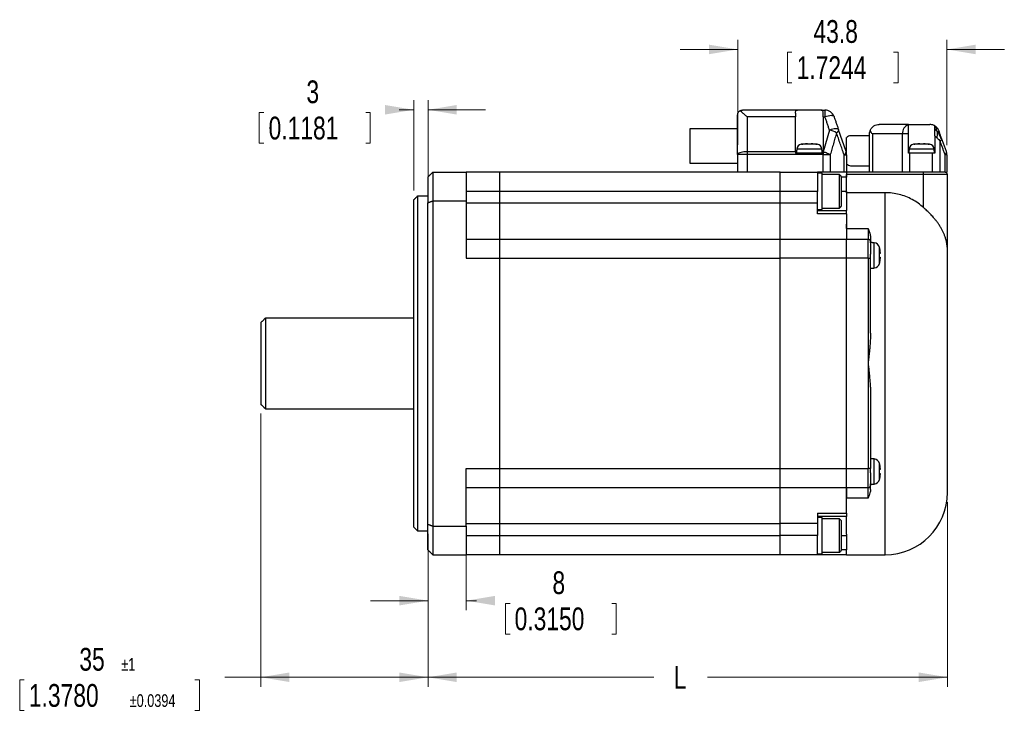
# Model space of a CAD drawing. Header units: millimetres. Extents: x 11 to 421, y 5 to 275.
# Tile 12 of 17: x 151 to 254, y 108 to 181. Entities that reach past the tile are written whole.
import ezdxf

# ---------------------------------------------------------------- set-up
doc = ezdxf.new("R2010")
doc.units = ezdxf.units.MM
doc.styles.add('SLDTEXTSTYLE0', font='TXT', dxfattribs={"width": 0.75})
doc.dimstyles.new('SLDDIMSTYLE0', dxfattribs={"dimtxt": 2.38125, "dimasz": 3, "dimexe": 0, "dimexo": 0.0625, "dimgap": 0.595313, "dimtad": 0, "dimlfac": 2, "dimrnd": 1e-09, "dimzin": 12, "dimdsep": 46, "dimtxsty": 'SLDTEXTSTYLE0', "dimsah": 1, "dimcen": 0.09, "dimadec": 0, "dimazin": 0, "dimtol": 1, "dimtp": 1, "dimtm": 1, "dimtfac": 1, "dimtofl": 0, "dimtmove": 0, "dimatfit": 3, "dimfxl": 1, "dimtolj": 1, "dimarcsym": 0})
doc.dimstyles.new('SLDDIMSTYLE1', dxfattribs={"dimtxt": 2.38125, "dimasz": 3, "dimexe": 0, "dimexo": 0.0625, "dimgap": 0.595313, "dimtad": 0, "dimlfac": 2, "dimrnd": 1e-09, "dimzin": 12, "dimdsep": 46, "dimtxsty": 'SLDTEXTSTYLE0', "dimsah": 1, "dimcen": 0.09, "dimadec": 0, "dimazin": 0, "dimtol": 1, "dimtp": 1, "dimtm": 1, "dimtfac": 1, "dimtofl": 0, "dimtmove": 0, "dimatfit": 3, "dimfxl": 1, "dimtolj": 1, "dimtzin": 12, "dimarcsym": 0})
doc.dimstyles.new('SLDDIMSTYLE2', dxfattribs={"dimtxt": 2.38125, "dimasz": 3, "dimexe": 0, "dimexo": 0.0625, "dimgap": 0.595313, "dimtad": 0, "dimlfac": 2, "dimrnd": 1e-09, "dimzin": 12, "dimdsep": 46, "dimtxsty": 'SLDTEXTSTYLE0', "dimsah": 1, "dimcen": 0.09, "dimadec": 0, "dimazin": 0, "dimtfac": 1, "dimtofl": 0, "dimtmove": 0, "dimatfit": 3, "dimfxl": 1, "dimtolj": 1, "dimtzin": 12, "dimarcsym": 0})
doc.dimstyles.new('SLDDIMSTYLE3', dxfattribs={"dimtxt": 2.38125, "dimasz": 3, "dimexe": 0, "dimexo": 0.0625, "dimgap": 0.595313, "dimtad": 0, "dimdec": 1, "dimlfac": 2, "dimrnd": 1e-09, "dimzin": 12, "dimdsep": 46, "dimtxsty": 'SLDTEXTSTYLE0', "dimsah": 1, "dimcen": 0.09, "dimadec": 0, "dimazin": 0, "dimtfac": 1, "dimtdec": 1, "dimtofl": 0, "dimtmove": 0, "dimatfit": 3, "dimfxl": 1, "dimtolj": 1, "dimtzin": 12, "dimarcsym": 0})

# ---------------------------------------------------------------- blocks, each defined once
blk = doc.blocks.new('*D5')
at = {"color": 7, "linetype": 'Continuous', "lineweight": 0}
for p, q in [((176.24, 139.61), (176.24, 111.04)), ((193.74, 127.04), (193.74, 111.04)), ((151.02, 111.76), (151.02, 108.55)), ((151.02, 111.76), (151.5, 111.76)), ((169.84, 111.76), (169.36, 111.76)), ((169.84, 111.76), (169.84, 108.55)), ((176.24, 112.04), (172.48, 112.04)), ((193.74, 112.04), (176.24, 112.04)), ((151.02, 108.55), (151.5, 108.55)), ((169.84, 108.55), (169.36, 108.55))]:
    blk.add_line(p, q, dxfattribs=at)
for points in [[(176.24, 112.04), (179.24, 111.54), (179.24, 112.54)], [(193.74, 112.04), (190.74, 112.54), (190.74, 111.54)]]:
    blk.add_solid(points, dxfattribs=at)
at = {"color": 7, "linetype": 'Continuous', "lineweight": 0, "attachment_point": 1, "style": 'SLDTEXTSTYLE0'}
for s, insert, char_height in [('35', (157.26, 115.11), 2.381), ('±1', (161.65, 114.05), 1.323), ('1.3780', (151.98, 111.33), 2.381), ('±0.0394', (162.53, 110.26), 1.323)]:
    blk.add_mtext(s, dxfattribs=dict(at, insert=insert, char_height=char_height))
blk = doc.blocks.new('*D6')
at = {"color": 7, "linetype": 'Continuous', "lineweight": 0}
for p, q in [((248.09, 130.36), (248.09, 111.04)), ((193.74, 127.04), (193.74, 111.04)), ((193.74, 112.04), (217.38, 112.04)), ((248.09, 112.04), (222.98, 112.04))]:
    blk.add_line(p, q, dxfattribs=at)
for points in [[(193.74, 112.04), (196.74, 111.54), (196.74, 112.54)], [(248.09, 112.04), (245.09, 112.54), (245.09, 111.54)]]:
    blk.add_solid(points, dxfattribs=at)
at = {"color": 7, "linetype": 'Continuous', "lineweight": 0, "insert": (219.45, 113.22), "char_height": 2.38, "attachment_point": 1, "style": 'SLDTEXTSTYLE0'}
blk.add_mtext('L', dxfattribs=at)
blk = doc.blocks.new('*D7')
at = {"color": 7, "linetype": 'Continuous', "lineweight": 0}
for p, q in [((193.74, 127.04), (193.74, 119.05)), ((197.74, 125.86), (197.74, 119.05)), ((193.74, 120.05), (187.74, 120.05)), ((197.74, 120.05), (198.8, 120.05)), ((201.84, 119.77), (201.84, 116.55)), ((201.84, 119.77), (202.32, 119.77)), ((213.44, 119.77), (212.96, 119.77)), ((213.44, 119.77), (213.44, 116.55)), ((201.84, 116.55), (202.32, 116.55)), ((213.44, 116.55), (212.96, 116.55))]:
    blk.add_line(p, q, dxfattribs=at)
for points in [[(193.74, 120.05), (190.74, 120.55), (190.74, 119.55)], [(197.74, 120.05), (200.74, 119.55), (200.74, 120.55)]]:
    blk.add_solid(points, dxfattribs=at)
at = {"color": 7, "linetype": 'Continuous', "lineweight": 0, "attachment_point": 1, "style": 'SLDTEXTSTYLE0'}
for s, insert, char_height in [('8', (206.76, 123.12), 2.38), ('0.3150', (202.8, 119.34), 2.381)]:
    blk.add_mtext(s, dxfattribs=dict(at, insert=insert, char_height=char_height))
blk = doc.blocks.new('*D8')
at = {"color": 7, "linetype": 'Continuous', "lineweight": 0}
for p, q in [((192.24, 162.96), (192.24, 172.39)), ((193.74, 162.68), (193.74, 172.39)), ((176.09, 171.1), (176.09, 167.89)), ((176.09, 171.1), (176.58, 171.1)), ((187.7, 171.1), (187.22, 171.1)), ((187.7, 171.1), (187.7, 167.89)), ((192.24, 171.39), (190.73, 171.39)), ((193.74, 171.39), (199.74, 171.39)), ((176.09, 167.89), (176.58, 167.89)), ((187.7, 167.89), (187.22, 167.89))]:
    blk.add_line(p, q, dxfattribs=at)
for points in [[(192.24, 171.39), (189.24, 171.89), (189.24, 170.89)], [(193.74, 171.39), (196.74, 170.89), (196.74, 171.89)]]:
    blk.add_solid(points, dxfattribs=at)
at = {"color": 7, "linetype": 'Continuous', "lineweight": 0, "attachment_point": 1, "style": 'SLDTEXTSTYLE0'}
for s, insert, char_height in [('3', (181.02, 174.46), 2.38), ('0.1181', (177.06, 170.67), 2.381)]:
    blk.add_mtext(s, dxfattribs=dict(at, insert=insert, char_height=char_height))
blk = doc.blocks.new('*D9')
at = {"color": 7, "linetype": 'Continuous', "lineweight": 0}
for p, q in [((226.14, 167.71), (226.14, 178.7)), ((248.04, 167.68), (248.04, 178.7)), ((226.14, 177.7), (220.14, 177.7)), ((231.34, 177.42), (231.34, 174.2)), ((231.34, 177.42), (231.82, 177.42)), ((242.94, 177.42), (242.46, 177.42)), ((242.94, 177.42), (242.94, 174.2)), ((248.04, 177.7), (254.04, 177.7)), ((231.34, 174.2), (231.82, 174.2)), ((242.94, 174.2), (242.46, 174.2))]:
    blk.add_line(p, q, dxfattribs=at)
for points in [[(226.14, 177.7), (223.14, 178.2), (223.14, 177.2)], [(248.04, 177.7), (251.04, 177.2), (251.04, 178.2)]]:
    blk.add_solid(points, dxfattribs=at)
at = {"color": 7, "linetype": 'Continuous', "lineweight": 0, "char_height": 2.381, "attachment_point": 1, "style": 'SLDTEXTSTYLE0'}
for s, insert in [('43.8', (234.07, 180.77)), ('1.7244', (232.31, 176.99))]:
    blk.add_mtext(s, dxfattribs=dict(at, insert=insert))

msp = doc.modelspace()

# ---------------------------------------------------------------- linework, layer by layer
at = {"color": 7, "linetype": 'Continuous', "lineweight": 30}
for p, q in [((232.38928, 171.35881), (226.63619, 171.35881)), ((234.88309, 171.35881), (235.27297, 171.35881)), ((227.13619, 170.65103), (227.13619, 167.00166)), ((232.18619, 170.65103), (227.13619, 170.65103)), ((232.18619, 167.00166), (232.18619, 170.65103)), ((235.08619, 170.65103), (235.27297, 170.65103)), ((235.08619, 170.65103), (235.08619, 167.00166)), ((235.74687, 169.27519), (235.10065, 167.00166)), ((237.48167, 167.01708), (236.69236, 169.30864)), ((244.01119, 169.85881), (240.93619, 169.85881)), ((237.53619, 166.69141), (237.53619, 168.49949)), ((239.93619, 164.85881), (239.93619, 168.85881)), ((243.39329, 168.85881), (240.22908, 168.85881)), ((240.22908, 168.85881), (240.22908, 164.85881)), ((244.01119, 168.85881), (243.39329, 168.85881)), ((243.39329, 164.85881), (243.39329, 168.85881)), ((244.01119, 166.85881), (244.01119, 168.85881)), ((246.76119, 168.66085), (246.76119, 166.85881)), ((247.3357, 164.85881), (247.3357, 168.07005)), ((247.97506, 167.02551), (247.46584, 168.4143)), ((227.13619, 167.00166), (227.13619, 166.70944)), ((232.18619, 167.00166), (227.13619, 167.00166)), ((234.95118, 167.25892), (232.32119, 167.25892)), ((234.47301, 167.7946), (232.79936, 167.7946)), ((235.08619, 167.00166), (235.10065, 167.00166)), ((235.10065, 167.00166), (235.10065, 166.70944)), ((246.70118, 167.25892), (244.07119, 167.25892)), ((246.22301, 167.7946), (244.54936, 167.7946)), ((226.13619, 166.70944), (226.13619, 164.85881)), ((227.13619, 166.70944), (226.13619, 166.70944)), ((235.10065, 166.70944), (227.13619, 166.70944)), ((227.13619, 166.70944), (227.13619, 164.85881)), ((235.08619, 166.85881), (232.18619, 166.85881)), ((235.10065, 166.70944), (235.83283, 166.70944)), ((235.10065, 164.85881), (235.10065, 166.70944)), ((235.83283, 166.70944), (235.83283, 164.85881)), ((237.26837, 164.85881), (237.26837, 166.69141)), ((237.26837, 166.69141), (237.53619, 166.69141)), ((237.53619, 166.69141), (237.53619, 164.85881)), ((244.1004, 166.85881), (244.1004, 164.85881)), ((246.52696, 166.85881), (244.1004, 166.85881)), ((246.52696, 164.85881), (246.52696, 166.85881)), ((247.84492, 164.85881), (247.84492, 166.68125)), ((248.03619, 166.68125), (248.03619, 164.85881)), ((194.23619, 164.85881), (197.73619, 164.85881)), ((194.23619, 164.85881), (194.23619, 161.86065)), ((201.23619, 164.85881), (197.73619, 164.85881)), ((230.58619, 164.85881), (201.23619, 164.85881)), ((201.23619, 164.85881), (201.23619, 162.85881)), ((201.23619, 164.85881), (201.23619, 162.85881)), ((230.58619, 164.85881), (234.48619, 164.85881)), ((230.58619, 162.85881), (230.58619, 164.85881)), ((230.58619, 162.85881), (230.58619, 164.85881)), ((237.53619, 164.85881), (234.48619, 164.85881)), ((245.58619, 164.85881), (237.53619, 164.85881)), ((245.58619, 164.60881), (245.58619, 164.85881)), ((236.78619, 161.10881), (236.78619, 164.60881)), ((237.53619, 164.35881), (236.98619, 164.35881)), ((245.58619, 164.60881), (237.53619, 164.60881)), ((237.53619, 162.71938), (237.53619, 164.60881)), ((237.53619, 162.85881), (237.53619, 164.35881)), ((245.58619, 161.16322), (245.58619, 164.60881)), ((248.08619, 164.60881), (245.58619, 164.60881)), ((248.08619, 156.69097), (248.08619, 164.60881)), ((201.23619, 162.85881), (197.73619, 162.85881)), ((230.58619, 162.85881), (201.23619, 162.85881)), ((201.23619, 162.85881), (201.23619, 161.60881)), ((201.23619, 162.85881), (201.23619, 161.60881)), ((234.48619, 162.85881), (230.58619, 162.85881)), ((230.58619, 161.60881), (230.58619, 162.85881)), ((230.58619, 161.60881), (230.58619, 162.85881)), ((234.48619, 161.60881), (234.48619, 162.85881)), ((237.53619, 162.85881), (236.98619, 162.85881)), ((192.63619, 162.35881), (192.63619, 127.35881)), ((194.23619, 161.86065), (194.23619, 127.85697)), ((194.23619, 161.86065), (197.73619, 161.86065)), ((197.73619, 161.86065), (197.73619, 155.85881)), ((237.53619, 162.71938), (237.53619, 162.71684)), ((241.58619, 162.71938), (237.53619, 162.71938)), ((241.58619, 124.85881), (241.58619, 162.71938)), ((193.73619, 128.04178), (193.73619, 161.67584)), ((201.23619, 161.60881), (197.73619, 161.60881)), ((230.58619, 161.60881), (201.23619, 161.60881)), ((201.23619, 161.60881), (201.23619, 157.85881)), ((201.23619, 161.60881), (201.23619, 157.85881)), ((234.48619, 161.60881), (230.58619, 161.60881)), ((230.58619, 157.85881), (230.58619, 161.60881)), ((230.58619, 157.85881), (230.58619, 161.60881)), ((234.48619, 160.85881), (237.53619, 160.85881)), ((237.53619, 160.50587), (234.48619, 160.50587)), ((237.53619, 158.96407), (239.78619, 158.96407)), ((239.78619, 158.96407), (239.78619, 157.85881)), ((197.73619, 157.85881), (201.23619, 157.85881)), ((201.23619, 157.85881), (201.23619, 155.85881)), ((201.23619, 157.85881), (230.58619, 157.85881)), ((201.23619, 157.85881), (201.23619, 155.85881)), ((230.58619, 157.85881), (237.53619, 157.85881)), ((230.58619, 155.85881), (230.58619, 157.85881)), ((230.58619, 155.85881), (230.58619, 157.85881)), ((237.53619, 157.85881), (239.78619, 157.85881)), ((237.53619, 155.85881), (237.53619, 157.85881)), ((237.53619, 155.85881), (237.53619, 157.85881)), ((239.78619, 155.85881), (239.78619, 157.85881)), ((240.4363, 154.84381), (240.4363, 157.4738)), ((240.97198, 155.32198), (240.97198, 156.99563)), ((197.73619, 155.85881), (201.23619, 155.85881)), ((201.23619, 155.85881), (230.58619, 155.85881)), ((201.23619, 155.85881), (201.23619, 133.85881)), ((201.23619, 155.85881), (201.23619, 133.85881)), ((237.53619, 155.85881), (230.58619, 155.85881)), ((230.58619, 133.85881), (230.58619, 155.85881)), ((230.58619, 133.85881), (230.58619, 155.85881)), ((239.78619, 155.85881), (237.53619, 155.85881)), ((237.53619, 133.85881), (237.53619, 155.85881)), ((237.53619, 133.85881), (237.53619, 155.85881)), ((239.78619, 155.85881), (240.03619, 155.85881)), ((239.78619, 155.85881), (239.78619, 144.85881)), ((240.03619, 148.01119), (240.03619, 155.85881)), ((176.73595, 149.60881), (176.73595, 140.10881)), ((239.78619, 144.85881), (239.78619, 133.85881)), ((240.03619, 141.70643), (240.03619, 133.85881)), ((240.4363, 132.24381), (240.4363, 134.8738)), ((240.97198, 132.72198), (240.97198, 134.39563)), ((197.73619, 133.85881), (201.23619, 133.85881)), ((197.73619, 127.85697), (197.73619, 133.85881)), ((201.23619, 133.85881), (201.23619, 131.85881)), ((201.23619, 133.85881), (230.58619, 133.85881)), ((201.23619, 133.85881), (201.23619, 131.85881)), ((230.58619, 133.85881), (237.53619, 133.85881)), ((230.58619, 131.85881), (230.58619, 133.85881)), ((230.58619, 131.85881), (230.58619, 133.85881)), ((237.53619, 133.85881), (239.78619, 133.85881)), ((237.53619, 131.85881), (237.53619, 133.85881)), ((237.53619, 131.85881), (237.53619, 133.85881)), ((240.03619, 133.85881), (239.78619, 133.85881)), ((239.78619, 131.85881), (239.78619, 133.85881)), ((201.23619, 131.85881), (197.73619, 131.85881)), ((230.58619, 131.85881), (201.23619, 131.85881)), ((201.23619, 131.85881), (201.23619, 128.10881)), ((201.23619, 131.85881), (201.23619, 128.10881)), ((237.53619, 131.85881), (230.58619, 131.85881)), ((230.58619, 128.10881), (230.58619, 131.85881)), ((230.58619, 128.10881), (230.58619, 131.85881)), ((239.78619, 131.85881), (237.53619, 131.85881)), ((239.78619, 130.75355), (239.78619, 131.85881)), ((239.78619, 130.75355), (237.53619, 130.75355)), ((237.53619, 129.24048), (237.53619, 130.28265)), ((234.48619, 129.21175), (237.53619, 129.21175)), ((234.48619, 129.21175), (234.48619, 128.10881)), ((237.53619, 128.85881), (234.48619, 128.85881)), ((237.53619, 127.00078), (237.53619, 128.81723)), ((194.23619, 127.85697), (197.73619, 127.85697)), ((194.23619, 127.85697), (194.23619, 124.85881)), ((197.73619, 128.10881), (201.23619, 128.10881)), ((201.23619, 128.10881), (230.58619, 128.10881)), ((201.23619, 128.10881), (201.23619, 126.85881)), ((201.23619, 128.10881), (201.23619, 126.85881)), ((234.48619, 128.10881), (230.58619, 128.10881)), ((230.58619, 126.85881), (230.58619, 128.10881)), ((230.58619, 126.85881), (230.58619, 128.10881)), ((234.48619, 128.10881), (234.48619, 126.85881)), ((236.78619, 125.10881), (236.78619, 128.60881)), ((197.73619, 126.85881), (201.23619, 126.85881)), ((201.23619, 126.85881), (230.58619, 126.85881)), ((201.23619, 126.85881), (201.23619, 124.85881)), ((201.23619, 126.85881), (201.23619, 124.85881)), ((234.48619, 126.85881), (230.58619, 126.85881)), ((230.58619, 124.85881), (230.58619, 126.85881)), ((230.58619, 124.85881), (230.58619, 126.85881)), ((234.48619, 124.85881), (234.48619, 126.85881)), ((236.98619, 126.85881), (237.53619, 126.85881)), ((237.53619, 127.00078), (237.53619, 126.85881)), ((237.53619, 126.85881), (237.53619, 125.35881)), ((194.23619, 124.85881), (197.73619, 124.85881)), ((201.23619, 124.85881), (197.73619, 124.85881)), ((230.58619, 124.85881), (201.23619, 124.85881)), ((234.48619, 124.85881), (230.58619, 124.85881)), ((237.53619, 124.85881), (234.48619, 124.85881)), ((237.53619, 125.35881), (236.98619, 125.35881)), ((237.53619, 124.85881), (237.53619, 125.35881))]:
    msp.add_line(p, q, dxfattribs=at)
at = {"color": 7, "linetype": 'Continuous', "lineweight": 30, "flags": 128}
for points in [[(236.21846, 170.68448), (236.18584, 170.72708), (236.12227, 170.75719), (236.02988, 170.77378), (235.91182, 170.7763), (235.77209, 170.76466), (235.61543, 170.73926), (235.44716, 170.70094), (235.27297, 170.65103)], [(236.69236, 169.30864), (236.65974, 169.35124), (236.59617, 169.38135), (236.50378, 169.39795), (236.38572, 169.40047), (236.24599, 169.38883), (236.08933, 169.36342), (235.92106, 169.32511), (235.74687, 169.27519)], [(227.13619, 167.00166), (226.96254, 166.99722), (226.79417, 166.98403), (226.63619, 166.96251), (226.4934, 166.93329), (226.37014, 166.89727), (226.27016, 166.85555), (226.19649, 166.80938), (226.15138, 166.76018), (226.13619, 166.70944)]]:
    msp.add_lwpolyline(points, dxfattribs=at)
at = {"color": 7, "linetype": 'Continuous', "lineweight": 30}
for centre, radius, start, end in [((235.27297, 170.35881), 1, 19.0059842, 90), ((235.07467, 166.52751), 2.82871, 60.2327987, 76.252938), ((244.33151, 168.96286), 0.94397, 109.8366451, 186.3282277), ((232.91891, 167.20663), 0.6, 101.4927441, 175), ((233.63619, 163.67881), 4.2, 101.1330523, 101.4927441), ((233.63619, 163.67881), 4.2, 78.5072559, 78.8665105), ((234.35346, 167.20663), 0.6, 5, 78.5072559), ((236.53619, 166.69141), 1, 360, 19.0059842), ((244.66891, 167.20663), 0.6, 101.4927441, 175), ((245.38619, 163.67881), 4.2, 101.1174753, 101.4927441), ((245.38619, 163.67881), 4.2, 78.5072559, 78.8823834), ((246.10346, 167.20663), 0.6, 5, 78.5072559), ((247.62254, 166.96205), 0.35819, 308.3783718, 10.2049564), ((247.03619, 166.68125), 1, 360, 20.1363034), ((247.83619, 164.60881), 0.25, 0, 90), ((239.78619, 157.60881), 0.25, 0, 90), ((240.38401, 156.87609), 0.6, 11.4927441, 85), ((236.85619, 156.15881), 4.2, 11.1303973, 11.4927441), ((240.38401, 155.44153), 0.6, 275, 348.5072559), ((236.85619, 156.15881), 4.2, 348.5072559, 348.8682917), ((240.38401, 134.27609), 0.6, 11.4927441, 85), ((236.85619, 133.55881), 4.2, 11.1303973, 11.4927441), ((239.78619, 132.10881), 0.25, 270, 360), ((240.38401, 132.84153), 0.6, 275, 348.5072559), ((236.85619, 133.55881), 4.2, 348.5072559, 348.8682917), ((241.58619, 131.35881), 6.5, 270, 0)]:
    msp.add_arc(centre, radius, start, end, dxfattribs=at)
for points, knots in [([(226.13619, 170.85881), (226.13775, 170.88944), (226.14013, 170.93626), (226.15505, 170.99744), (226.1712, 171.04508), (226.20396, 171.11575), (226.26201, 171.20158), (226.33418, 171.25554), (226.3678, 171.28067)], [0, 0, 0, 0, 0.191849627, 0.293241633, 0.392847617, 0.500565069, 0.767346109, 1, 1, 1, 1]), ([(226.3678, 171.28067), (226.39495, 171.29586), (226.44614, 171.3245), (226.5363, 171.35233), (226.5993, 171.35641), (226.63619, 171.35881)], [0, 0, 0, 0, 0.318909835, 0.601150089, 1, 1, 1, 1]), ([(227.13619, 170.65103), (227.09371, 170.691), (227.00205, 170.77726), (226.86617, 170.90004), (226.70147, 171.03934), (226.52911, 171.17551), (226.4185, 171.24762), (226.3678, 171.28067)], [0, 0, 0, 0, 0.154100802, 0.33257425, 0.50023182, 0.770925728, 1, 1, 1, 1]), ([(232.18619, 171.03132), (232.18793, 171.08485), (232.19121, 171.18575), (232.2252, 171.28719), (232.28677, 171.34878), (232.35511, 171.35547), (232.38928, 171.35881)], [0, 0, 0, 0, 0.265548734, 0.500506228, 0.75023403, 1, 1, 1, 1]), ([(235.08619, 171.03132), (235.08479, 171.0821), (235.08202, 171.1835), (235.04854, 171.285), (234.98647, 171.34844), (234.91814, 171.35529), (234.88309, 171.35881)], [0, 0, 0, 0, 0.250698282, 0.500550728, 0.743793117, 1, 1, 1, 1]), ([(239.93619, 168.85881), (239.94047, 168.93494), (239.94777, 169.06471), (239.99343, 169.18979), (240.01231, 169.24149)], [0, 0, 0, 0, 0.586663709, 1, 1, 1, 1]), ([(240.01231, 169.24149), (240.05672, 169.32731), (240.15052, 169.50851), (240.3792, 169.70536), (240.64908, 169.83509), (240.84047, 169.8509), (240.93619, 169.85881)], [0, 0, 0, 0, 0.23666027, 0.499717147, 0.749817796, 1, 1, 1, 1]), ([(240.22908, 168.85881), (240.20091, 168.90002), (240.15419, 168.96838), (240.09624, 169.06784), (240.05025, 169.15448), (240.02464, 169.21321), (240.01231, 169.24149)], [0, 0, 0, 0, 0.318918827, 0.529060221, 0.773270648, 1, 1, 1, 1]), ([(244.01119, 168.85881), (244.01111, 168.91728), (244.01095, 169.03583), (244.0112, 169.18945), (244.01124, 169.31972), (244.0113, 169.42906), (244.01113, 169.5199), (244.01127, 169.5938), (244.01136, 169.65306), (244.01129, 169.70917), (244.01109, 169.76623), (244.01158, 169.82356), (244.01133, 169.84096), (244.01119, 169.85082)], [0, 0, 0, 0, 0.118870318, 0.241032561, 0.322273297, 0.408293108, 0.499967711, 0.557936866, 0.620360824, 0.687358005, 0.758980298, 0.863390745, 1, 1, 1, 1]), ([(246.76119, 169.71087), (246.75443, 169.7153), (246.74077, 169.72424), (246.63263, 169.78067), (246.4706, 169.84122), (246.31533, 169.85295), (246.23775, 169.85881)], [0, 0, 0, 0, 0.24743416, 0.500062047, 0.750188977, 1, 1, 1, 1]), ([(246.76119, 169.37909), (246.76119, 169.42736), (246.76119, 169.52955), (246.76119, 169.62848), (246.76119, 169.69732), (246.76119, 169.70662), (246.76119, 169.71087)], [0, 0, 0, 0, 0.2360814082, 0.499859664, 0.7709795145, 1, 1, 1, 1]), ([(246.76119, 168.66085), (246.76119, 168.73329), (246.76119, 168.83855), (246.76119, 168.96932), (246.76119, 169.0881), (246.76119, 169.23051), (246.76119, 169.32849), (246.76119, 169.37909)], [0, 0, 0, 0, 0.264974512, 0.385048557, 0.504682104, 0.744241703, 1, 1, 1, 1]), ([(247.01399, 169.13479), (246.98407, 169.22455), (246.92523, 169.40106), (246.86588, 169.56877), (246.83027, 169.65467), (246.81657, 169.67116), (246.81035, 169.67864)], [0, 0, 0, 0, 0.305344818, 0.600531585, 0.81859287, 1, 1, 1, 1]), ([(246.81035, 169.67864), (246.81195, 169.67755), (246.81421, 169.67602), (246.82404, 169.65723), (246.82689, 169.65177)], [0, 0, 0, 0, 0.709322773, 1, 1, 1, 1]), ([(247.01796, 169.48433), (246.98807, 169.51895), (246.92604, 169.59082), (246.86559, 169.62425), (246.83426, 169.64157)], [0, 0, 0, 0, 0.481693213, 1, 1, 1, 1]), ([(247.01399, 169.13479), (247.00967, 169.07841), (247.0012, 168.96774), (246.99968, 168.77832), (246.99687, 168.60975), (246.98579, 168.50995), (246.98074, 168.46443)], [0, 0, 0, 0, 0.308044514, 0.604690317, 0.819701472, 1, 1, 1, 1]), ([(247.00352, 169.49427), (247.01251, 169.48596), (247.09603, 169.40878), (247.13862, 169.30007), (247.17663, 169.20306)], [0, 0, 0, 0, 0.107626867, 1, 1, 1, 1]), ([(247.01399, 169.13479), (247.06893, 169.0399), (247.17664, 168.85386), (247.30451, 168.60086), (247.39471, 168.40017), (247.43914, 168.29828), (247.45863, 168.25357)], [0, 0, 0, 0, 0.316208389, 0.619894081, 0.83322571, 1, 1, 1, 1]), ([(247.01399, 169.13479), (247.05057, 169.1318), (247.12555, 169.12567), (247.20315, 169.07032), (247.25086, 168.99902), (247.2674, 168.95499), (247.27517, 168.93431)], [0, 0, 0, 0, 0.280079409, 0.574025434, 0.799938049, 1, 1, 1, 1]), ([(247.17663, 169.20306), (247.178, 169.19933), (247.18078, 169.19173), (247.20291, 169.13138), (247.23402, 169.04652), (247.26131, 168.97211), (247.27517, 168.93431)], [0, 0, 0, 0, 0.244482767, 0.497359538, 0.744677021, 1, 1, 1, 1]), ([(238.05898, 168.68381), (237.98615, 168.67784), (237.84048, 168.66589), (237.6653, 168.58956), (237.56812, 168.52177), (237.53619, 168.4995)], [0, 0, 0, 0, 0.401738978, 0.803477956, 1, 1, 1, 1]), ([(247.46584, 168.4143), (247.45049, 168.45616), (247.41929, 168.54125), (247.3689, 168.67869), (247.31943, 168.8136), (247.29007, 168.89368), (247.27517, 168.93431)], [0, 0, 0, 0, 0.244707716, 0.497375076, 0.744939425, 1, 1, 1, 1]), ([(237.53619, 165.71812), (237.56812, 165.69585), (237.6653, 165.62805), (237.84048, 165.55173), (237.98615, 165.53978), (238.05898, 165.53381)], [0, 0, 0, 0, 0.196522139, 0.59826107, 1, 1, 1, 1]), ([(247.85977, 164.85881), (247.90881, 164.85881), (248.01261, 164.85881), (248.02804, 164.85881), (248.03619, 164.85881)], [0, 0, 0, 0, 0.472460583, 1, 1, 1, 1]), ([(245.58619, 161.16322), (245.40017, 161.31862), (245.02706, 161.63032), (244.40167, 162.0137), (243.73724, 162.32498), (243.03892, 162.54959), (242.31908, 162.69264), (241.83084, 162.71045), (241.58619, 162.71938)], [0, 0, 0, 0, 0.165592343, 0.332144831, 0.500017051, 0.666299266, 0.832788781, 1, 1, 1, 1]), ([(248.08619, 156.69097), (248.08467, 156.77645), (248.0817, 156.94388), (248.05844, 157.18948), (248.02359, 157.424), (247.97767, 157.64735), (247.91384, 157.89396), (247.82665, 158.16407), (247.71007, 158.45732), (247.57709, 158.73987), (247.42387, 159.02266), (247.24981, 159.30562), (247.05443, 159.58855), (246.84639, 159.86094), (246.59471, 160.16278), (246.29488, 160.48933), (245.94616, 160.83651), (245.70492, 161.05546), (245.58619, 161.16322)], [0, 0, 0, 0, 0.0544329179, 0.1066195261, 0.1565552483, 0.2042370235, 0.2496636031, 0.3149349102, 0.3783055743, 0.4397947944, 0.4994297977, 0.5644298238, 0.6277709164, 0.6895295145, 0.7497961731, 0.8360706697, 0.9193188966, 1, 1, 1, 1]), ([(239.78619, 158.96407), (239.80705, 158.91118), (239.84159, 158.82358), (239.88741, 158.70274), (239.92175, 158.60418), (239.95639, 158.49645), (239.98906, 158.37952), (240.01562, 158.25466), (240.03269, 158.13943), (240.03506, 158.06538), (240.03619, 158.03021)], [0, 0, 0, 0, 0.177491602, 0.293945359, 0.399918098, 0.500041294, 0.642810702, 0.773504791, 0.892431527, 1, 1, 1, 1]), ([(240.03619, 148.01119), (240.0357, 147.93816), (240.03468, 147.78647), (240.02714, 147.55004), (240.01533, 147.29636), (239.9987, 147.02536), (239.97741, 146.73701), (239.95372, 146.45868), (239.92846, 146.18882), (239.90228, 145.92584), (239.88071, 145.71916), (239.86498, 145.57271), (239.85603, 145.49042), (239.84586, 145.39772), (239.83446, 145.29463), (239.82184, 145.18114), (239.80743, 145.05222), (239.79578, 144.94834), (239.78858, 144.88237), (239.78677, 144.86529), (239.78633, 144.86072), (239.78621, 144.85938), (239.78619, 144.85896), (239.78619, 144.85881)], [0, 0, 0, 0, 0.06979427, 0.144976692, 0.225570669, 0.311595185, 0.40306584, 0.499995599, 0.576340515, 0.659673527, 0.749997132, 0.772777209, 0.798849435, 0.828213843, 0.860870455, 0.896819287, 0.93606035, 0.983383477, 0.995529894, 0.998724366, 0.99960197, 0.999860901, 1, 1, 1, 1]), ([(239.78619, 144.85881), (239.80029, 144.73241), (239.82565, 144.50508), (239.85891, 144.20234), (239.88553, 143.95518), (239.90769, 143.73933), (239.92812, 143.53222), (239.94937, 143.30577), (239.97783, 142.98066), (240.0075, 142.57194), (240.0312, 142.121), (240.0346, 141.83878), (240.03619, 141.70643)], [0, 0, 0, 0, 0.120102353, 0.215999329, 0.287690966, 0.35502665, 0.421152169, 0.484577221, 0.570351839, 0.730378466, 0.873560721, 1, 1, 1, 1]), ([(240.03619, 131.68741), (240.03279, 131.62477), (240.02595, 131.49886), (239.97607, 131.27966), (239.89605, 131.03184), (239.82351, 130.84761), (239.7869, 130.75535), (239.78619, 130.75355)], [0, 0, 0, 0, 0.191872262, 0.385705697, 0.689385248, 0.993912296, 1, 1, 1, 1])]:
    msp.add_open_spline(points, degree=3, knots=knots, dxfattribs=at)
for points, degree in [([(232.18619, 171.03132), (232.18619, 170.97392), (232.18619, 170.85913), (232.18619, 170.7204), (232.18619, 170.65103)], 3), ([(234.88309, 171.35881), (234.81117, 171.35881), (234.66733, 171.35881), (234.36066, 171.35881), (234.01167, 171.35881), (233.63619, 171.35881), (233.26071, 171.35881), (232.91172, 171.35881), (232.60504, 171.35881), (232.4612, 171.35881), (232.38928, 171.35881)], 3), ([(235.08619, 170.65103), (235.08619, 170.7204), (235.08619, 170.85913), (235.08619, 170.97392), (235.08619, 171.03132)], 3), ([(235.27297, 171.35881), (235.27297, 171.34899), (235.27297, 171.32935), (235.27297, 171.17475), (235.27297, 170.94734), (235.27297, 170.7498), (235.27297, 170.65103)], 3), ([(226.13619, 166.70944), (226.13619, 170.85881)], 1), ([(235.74687, 169.27519), (235.27297, 170.65103)], 1), ([(236.21846, 170.68448), (236.69236, 169.30864)], 1), ([(226.13869, 169.40881), (221.13369, 169.40881)], 1), ([(221.13619, 169.40881), (221.13619, 169.40211), (221.13619, 169.38871), (221.13619, 169.28168), (221.13619, 169.11532), (221.13619, 168.88975), (221.13619, 168.6153), (221.13619, 168.30207), (221.13619, 167.96224), (221.13619, 167.72662), (221.13619, 167.60881)], 3), ([(236.47906, 168.98297), (235.83283, 166.70944)], 1), ([(236.69236, 169.30864), (236.69591, 169.28637), (236.70301, 169.24184), (236.66417, 169.16104), (236.59305, 169.07396), (236.51706, 169.0133), (236.47906, 168.98297)], 3), ([(237.26837, 166.69141), (236.47906, 168.98297)], 1), ([(244.01119, 169.85881), (244.01119, 169.85082)], 1), ([(244.01119, 169.85881), (244.02161, 169.85881), (244.04247, 169.85881), (244.20695, 169.85881), (244.45552, 169.85881), (244.77846, 169.85881), (245.14846, 169.85881), (245.53584, 169.85881), (245.91628, 169.85881), (246.13059, 169.85881), (246.23775, 169.85881)], 3), ([(246.81035, 169.67864), (246.76119, 169.71087)], 1), ([(246.76119, 169.37909), (247.01399, 169.13479)], 1), ([(246.81035, 169.67864), (246.88264, 169.60965)], 1), ([(246.83917, 169.64117), (246.82565, 169.6552)], 1), ([(246.96636, 169.54374), (246.96491, 169.54107)], 1), ([(239.93619, 168.68381), (238.05898, 168.68381)], 1), ([(246.76119, 168.66085), (246.98074, 168.46443)], 1), ([(246.98074, 168.46443), (247.04886, 168.3987), (247.1851, 168.26724), (247.2855, 168.13578), (247.3357, 168.07005)], 3), ([(247.3357, 168.07005), (247.3631, 168.10137), (247.41791, 168.164), (247.44506, 168.22372), (247.45863, 168.25357)], 3), ([(247.84492, 166.68125), (247.3357, 168.07005)], 1), ([(247.45863, 168.25357), (247.46726, 168.28246), (247.48453, 168.34023), (247.47207, 168.38961), (247.46584, 168.4143)], 3), ([(221.13619, 167.60881), (221.13619, 167.491), (221.13619, 167.25538), (221.13619, 166.91554), (221.13619, 166.60232), (221.13619, 166.32787), (221.13619, 166.10229), (221.13619, 165.93594), (221.13619, 165.82891), (221.13619, 165.81551), (221.13619, 165.80881)], 3), ([(232.18619, 167.00166), (232.18619, 166.85881)], 1), ([(232.32119, 167.25892), (232.28619, 166.85881)], 1), ([(232.82619, 167.79534), (233.44119, 167.86974)], 1), ([(233.44119, 167.86974), (233.44119, 167.79534)], 1), ([(233.63619, 167.79996), (233.44119, 167.79534)], 1), ([(233.83119, 167.79534), (233.63619, 167.79996)], 1), ([(233.83119, 167.79534), (233.83119, 167.86974)], 1), ([(233.83119, 167.86974), (234.44619, 167.79534)], 1), ([(234.98619, 166.85881), (234.95118, 167.25892)], 1), ([(235.08619, 166.85881), (235.08619, 167.00166)], 1), ([(235.10065, 167.00166), (235.16995, 166.98234), (235.30856, 166.94371), (235.50625, 166.87132), (235.68763, 166.79242), (235.78443, 166.7371), (235.83283, 166.70944)], 3), ([(237.26837, 166.69141), (237.30637, 166.72174), (237.38237, 166.7824), (237.45349, 166.86948), (237.49232, 166.95028), (237.48522, 166.99481), (237.48167, 167.01708)], 3), ([(244.07119, 167.25892), (244.03597, 166.85631)], 1), ([(244.57619, 167.79534), (245.19119, 167.86974)], 1), ([(244.57619, 167.79534), (244.57619, 167.79996)], 1), ([(245.19119, 167.86974), (245.19119, 167.79534)], 1), ([(245.58119, 167.79534), (245.19119, 167.79534)], 1), ([(245.58119, 167.79534), (245.58119, 167.86974)], 1), ([(245.58119, 167.86974), (246.19619, 167.79534)], 1), ([(246.19619, 167.79996), (246.19619, 167.79534)], 1), ([(246.7364, 166.85631), (246.70118, 167.25892)], 1), ([(244.1004, 166.85881), (244.01119, 166.85881)], 1), ([(246.76119, 166.85881), (246.52696, 166.85881)], 1), ([(248.03619, 166.68125), (248.02762, 166.68125), (248.01048, 166.68125), (247.90011, 166.68125), (247.84492, 166.68125)], 3), ([(193.73619, 164.35881), (194.23619, 164.85881)], 1), ([(197.73619, 164.85881), (197.73619, 164.54756), (197.73619, 163.92506), (197.73619, 162.92374), (197.73619, 162.21501), (197.73619, 161.86065)], 3), ([(221.13369, 165.80881), (226.13619, 165.80881)], 1), ([(234.48619, 164.85881), (234.48619, 164.85136), (234.48619, 164.83648), (234.48619, 164.71755), (234.48619, 164.53272), (234.48619, 164.28207), (234.48619, 163.97713), (234.48619, 163.6291), (234.48619, 163.25151), (234.48619, 162.98971), (234.48619, 162.85881)], 3), ([(237.53619, 164.85881), (237.53619, 164.85505), (237.53619, 164.84753), (237.53619, 164.78972), (237.53619, 164.70709), (237.53619, 164.64157), (237.53619, 164.60881)], 3), ([(237.53619, 164.85881), (237.53619, 164.85129), (237.53619, 164.83626), (237.53619, 164.72064), (237.53619, 164.55536), (237.53619, 164.42433), (237.53619, 164.35881)], 3), ([(238.05898, 165.53381), (239.93619, 165.53381)], 1), ([(247.83619, 164.85881), (247.82781, 164.85881), (247.81106, 164.85881), (247.67727, 164.85881), (247.46933, 164.85881), (247.18736, 164.85881), (246.8443, 164.85881), (246.45277, 164.85881), (246.02797, 164.85881), (245.73345, 164.85881), (245.58619, 164.85881)], 3), ([(193.73619, 164.35881), (193.73619, 164.07853), (193.73619, 163.51799), (193.73619, 162.62222), (193.73619, 161.9913), (193.73619, 161.67584)], 3), ([(234.98869, 164.75881), (234.48369, 164.75881)], 1), ([(236.78619, 164.60881), (234.98369, 164.60881)], 1), ([(234.98619, 162.85881), (234.98619, 162.98316), (234.98619, 163.23187), (234.98619, 163.59059), (234.98619, 163.92121), (234.98619, 164.21091), (234.98619, 164.44902), (234.98619, 164.62462), (234.98619, 164.73759), (234.98619, 164.75174), (234.98619, 164.75881)], 3), ([(236.98869, 164.40631), (236.78619, 164.60881)], 1), ([(236.98619, 161.30881), (236.98619, 161.31458), (236.98619, 161.32611), (236.98619, 161.41828), (236.98619, 161.56153), (236.98619, 161.75578), (236.98619, 161.99211), (236.98619, 162.26183), (236.98619, 162.55447), (236.98619, 162.85881), (236.98619, 163.16315), (236.98619, 163.45579), (236.98619, 163.72551), (236.98619, 163.96184), (236.98619, 164.15609), (236.98619, 164.29934), (236.98619, 164.3915), (236.98619, 164.40304), (236.98619, 164.40881)], 3), ([(234.98619, 160.95881), (234.98619, 160.96588), (234.98619, 160.98002), (234.98619, 161.093), (234.98619, 161.2686), (234.98619, 161.50671), (234.98619, 161.7964), (234.98619, 162.12703), (234.98619, 162.48575), (234.98619, 162.73445), (234.98619, 162.85881)], 3), ([(237.53619, 162.85881), (237.53619, 162.71684)], 1), ([(192.63619, 162.35881), (192.23369, 161.95631)], 1), ([(192.23619, 161.95881), (192.23619, 161.94865), (192.23619, 161.92834), (192.23619, 161.76439), (192.23619, 161.50378), (192.23619, 161.13851), (192.23619, 160.67342), (192.23619, 160.11069), (192.23619, 159.45395), (192.23619, 158.70723), (192.23619, 157.87513), (192.23619, 156.96277), (192.23619, 155.97579), (192.23619, 154.92027), (192.23619, 153.80272), (192.23619, 152.63003), (192.23619, 151.40943), (192.23619, 150.14843), (192.23619, 148.85483), (192.23619, 147.53659), (192.23619, 146.20184), (192.23619, 145.30649), (192.23619, 144.85881)], 3), ([(193.73869, 162.35881), (192.63619, 162.35881)], 1), ([(193.73619, 161.67584), (194.23619, 161.86065)], 1), ([(237.53619, 162.71684), (237.53619, 162.53413), (237.53619, 162.16871), (237.53619, 161.54794), (237.53619, 161.08852), (237.53619, 160.85881)], 3), ([(234.48369, 160.95881), (234.98869, 160.95881)], 1), ([(234.48619, 160.50587), (234.48619, 160.68659), (234.48619, 161.04804), (234.48619, 161.42188), (234.48619, 161.60881)], 3), ([(234.98369, 161.10881), (236.78619, 161.10881)], 1), ([(236.78619, 161.10881), (236.98869, 161.31131)], 1), ([(237.53619, 160.50587), (237.53619, 160.55514), (237.53619, 160.65368), (237.53619, 160.76706), (237.53619, 160.84413), (237.53619, 160.85391), (237.53619, 160.85881)], 3), ([(237.53619, 160.50587), (237.53619, 160.3168), (237.53619, 159.93866), (237.53619, 159.60286), (237.53619, 159.43497)], 3), ([(237.53619, 158.96407), (237.53619, 159.43497)], 1), ([(237.53619, 159.43497), (237.53619, 159.31667), (237.53619, 159.08008), (237.53619, 158.76925), (237.53619, 158.49638), (237.53619, 158.26825), (237.53619, 158.08698), (237.53619, 157.95663), (237.53619, 157.87417), (237.53619, 157.86393), (237.53619, 157.85881)], 3), ([(237.53619, 158.96407), (237.53619, 158.87925), (237.53619, 158.70962), (237.53619, 158.49014), (237.53619, 158.29905), (237.53619, 158.14058), (237.53619, 158.01542), (237.53619, 157.92583), (237.53619, 157.86932), (237.53619, 157.86231), (237.53619, 157.85881)], 3), ([(240.03619, 158.03021), (240.03619, 157.9658), (240.03619, 157.83699), (240.03619, 157.70808), (240.03619, 157.62416), (240.03619, 157.61393), (240.03619, 157.60881)], 3), ([(240.4363, 157.4738), (240.03369, 157.50903)], 1), ([(240.03619, 157.46255), (240.03619, 157.50501), (240.03619, 157.58994), (240.03619, 157.60252), (240.03619, 157.60881)], 3), ([(240.03619, 157.46255), (240.03619, 157.44222), (240.03619, 157.40156), (240.03619, 157.30485), (240.03619, 157.18453), (240.03619, 157.04065), (240.03619, 156.87714), (240.03619, 156.69743), (240.03619, 156.50588), (240.03619, 156.37239), (240.03619, 156.30565)], 3), ([(240.97272, 156.96881), (241.04712, 156.35381)], 1), ([(248.08619, 131.35881), (248.08619, 131.36765), (248.08619, 131.38533), (248.08619, 131.52805), (248.08619, 131.75481), (248.08619, 132.07242), (248.08619, 132.47648), (248.08619, 132.96486), (248.08619, 133.53406), (248.08619, 134.18026), (248.08619, 134.89906), (248.08619, 135.68557), (248.08619, 136.53444), (248.08619, 137.43991), (248.08619, 138.39581), (248.08619, 139.39566), (248.08619, 140.43264), (248.08619, 141.49972), (248.08619, 142.58963), (248.08619, 143.69497), (248.08619, 144.80823), (248.08619, 145.92182), (248.08619, 147.02819), (248.08619, 148.11981), (248.08619, 149.18927), (248.08619, 150.22928), (248.08619, 151.23278), (248.08619, 152.19294), (248.08619, 153.10326), (248.08619, 153.95743), (248.08619, 154.75016), (248.08619, 155.47409), (248.08619, 156.13162), (248.08619, 156.50452), (248.08619, 156.69097)], 3), ([(240.03619, 155.85881), (240.03619, 156.30565)], 1), ([(241.04712, 156.35381), (240.97272, 156.35381)], 1), ([(240.97734, 156.15881), (240.97272, 156.35381)], 1), ([(240.97272, 155.96381), (240.97734, 156.15881)], 1), ([(240.97272, 155.96381), (241.04712, 155.96381)], 1), ([(241.04712, 155.96381), (240.97272, 155.34881)], 1), ([(240.03619, 154.80881), (240.4363, 154.84381)], 1), ([(176.73595, 149.60881), (176.23345, 149.10631)], 1), ([(192.23619, 149.60881), (176.73595, 149.60881)], 1), ([(176.23595, 149.10881), (176.23595, 149.10179), (176.23595, 149.08776), (176.23595, 148.97486), (176.23595, 148.79676), (176.23595, 148.54988), (176.23595, 148.24022), (176.23595, 147.8726), (176.23595, 147.45344), (176.23595, 146.98989), (176.23595, 146.48986), (176.23595, 145.96193), (176.23595, 145.41513), (176.23595, 144.85881), (176.23595, 144.30249), (176.23595, 143.75568), (176.23595, 143.22775), (176.23595, 142.72773), (176.23595, 142.26417), (176.23595, 141.84501), (176.23595, 141.4774), (176.23595, 141.16774), (176.23595, 140.92086), (176.23595, 140.74276), (176.23595, 140.62986), (176.23595, 140.61583), (176.23595, 140.60881)], 3), ([(192.23619, 144.85881), (192.23619, 144.41113), (192.23619, 143.51578), (192.23619, 142.18103), (192.23619, 140.86279), (192.23619, 139.56918), (192.23619, 138.30819), (192.23619, 137.08759), (192.23619, 135.91489), (192.23619, 134.79734), (192.23619, 133.74182), (192.23619, 132.75484), (192.23619, 131.84249), (192.23619, 131.01039), (192.23619, 130.26366), (192.23619, 129.60693), (192.23619, 129.04419), (192.23619, 128.5791), (192.23619, 128.21384), (192.23619, 127.95323), (192.23619, 127.78927), (192.23619, 127.76896), (192.23619, 127.75881)], 3), ([(176.23345, 140.61131), (176.73595, 140.10881)], 1), ([(176.73595, 140.10881), (192.23619, 140.10881)], 1), ([(240.4363, 134.8738), (240.03619, 134.90881)], 1), ([(240.97272, 134.36881), (241.04712, 133.75381)], 1), ([(240.03619, 133.41196), (240.03619, 133.85881)], 1), ([(240.03619, 133.41196), (240.03619, 133.34522), (240.03619, 133.21174), (240.03619, 133.02019), (240.03619, 132.84047), (240.03619, 132.67697), (240.03619, 132.53308), (240.03619, 132.41277), (240.03619, 132.31606), (240.03619, 132.2754), (240.03619, 132.25507)], 3), ([(241.04712, 133.75381), (240.97272, 133.75381)], 1), ([(240.97734, 133.55881), (240.97272, 133.75381)], 1), ([(240.97272, 133.36381), (240.97734, 133.55881)], 1), ([(240.97272, 133.36381), (241.04712, 133.36381)], 1), ([(241.04712, 133.36381), (240.97272, 132.74881)], 1), ([(240.03369, 132.20859), (240.4363, 132.24381)], 1), ([(240.03619, 132.10881), (240.03619, 132.1151), (240.03619, 132.12768), (240.03619, 132.2126), (240.03619, 132.25507)], 3), ([(240.03619, 131.68741), (240.03619, 131.75181), (240.03619, 131.88062), (240.03619, 132.00953), (240.03619, 132.09345), (240.03619, 132.10369), (240.03619, 132.10881)], 3), ([(237.53619, 131.85881), (237.53619, 131.8553), (237.53619, 131.8483), (237.53619, 131.79179), (237.53619, 131.7022), (237.53619, 131.57704), (237.53619, 131.41857), (237.53619, 131.22747), (237.53619, 131.008), (237.53619, 130.83836), (237.53619, 130.75355)], 3), ([(237.53619, 130.28265), (237.53619, 130.40094), (237.53619, 130.63754), (237.53619, 130.94837), (237.53619, 131.22123), (237.53619, 131.44937), (237.53619, 131.63064), (237.53619, 131.76098), (237.53619, 131.84345), (237.53619, 131.85369), (237.53619, 131.85881)], 3), ([(237.53619, 130.28265), (237.53619, 130.75355)], 1), ([(237.53619, 129.21175), (237.53619, 129.40082), (237.53619, 129.77896), (237.53619, 130.11475), (237.53619, 130.28265)], 3), ([(237.53619, 129.21175), (237.53619, 129.16248), (237.53619, 129.06394), (237.53619, 128.95056), (237.53619, 128.87349), (237.53619, 128.8637), (237.53619, 128.85881)], 3), ([(192.23369, 127.76131), (192.63619, 127.35881)], 1), ([(193.73619, 128.04178), (194.23619, 127.85697)], 1), ([(193.73619, 125.35881), (193.73619, 125.63908), (193.73619, 126.19963), (193.73619, 127.09539), (193.73619, 127.72632), (193.73619, 128.04178)], 3), ([(197.73619, 127.85697), (197.73619, 127.50261), (197.73619, 126.79388), (197.73619, 125.79255), (197.73619, 125.17006), (197.73619, 124.85881)], 3), ([(234.98869, 128.75881), (234.48619, 128.75881)], 1), ([(236.78619, 128.60881), (234.98369, 128.60881)], 1), ([(234.98619, 126.85881), (234.98619, 126.98316), (234.98619, 127.23187), (234.98619, 127.59059), (234.98619, 127.92121), (234.98619, 128.21091), (234.98619, 128.44902), (234.98619, 128.62462), (234.98619, 128.73759), (234.98619, 128.75174), (234.98619, 128.75881)], 3), ([(236.98869, 128.40631), (236.78619, 128.60881)], 1), ([(236.98619, 125.30881), (236.98619, 125.31458), (236.98619, 125.32611), (236.98619, 125.41828), (236.98619, 125.56153), (236.98619, 125.75578), (236.98619, 125.99211), (236.98619, 126.26183), (236.98619, 126.55447), (236.98619, 126.85881), (236.98619, 127.16315), (236.98619, 127.45579), (236.98619, 127.72551), (236.98619, 127.96184), (236.98619, 128.15609), (236.98619, 128.29934), (236.98619, 128.3915), (236.98619, 128.40304), (236.98619, 128.40881)], 3), ([(192.63619, 127.35881), (193.73869, 127.35881)], 1), ([(234.98619, 124.95881), (234.98619, 124.96588), (234.98619, 124.98002), (234.98619, 125.093), (234.98619, 125.2686), (234.98619, 125.50671), (234.98619, 125.7964), (234.98619, 126.12703), (234.98619, 126.48575), (234.98619, 126.73445), (234.98619, 126.85881)], 3), ([(194.23619, 124.85881), (193.73619, 125.35881)], 1), ([(234.48619, 124.95881), (234.98869, 124.95881)], 1), ([(234.98369, 125.10881), (236.78619, 125.10881)], 1), ([(236.78619, 125.10881), (236.98869, 125.31131)], 1), ([(237.53619, 124.85881), (241.58619, 124.85881)], 1)]:
    msp.add_open_spline(points, degree=degree, dxfattribs=at)

# ---------------------------------------------------------------- dimensions: what is measured, and where the dimension line sits
at = {"color": 7, "linetype": 'Continuous', "lineweight": 0}
for base, p1, p2, dimstyle, picture, middle in [((248.03619, 177.70081), (226.13619, 166.70944), (248.03619, 166.68125), 'SLDDIMSTYLE3', '*D9', (237.1426, 177.70081)), ((193.73619, 171.38837), (192.23619, 161.9589), (193.73619, 161.67584), 'SLDDIMSTYLE2', '*D8', (181.89629, 171.38837)), ((193.73619, 112.04493), (176.23595, 140.60881), (193.73619, 128.04178), 'SLDDIMSTYLE0', '*D5', (160.23345, 112.04493)), ((197.73619, 120.05296), (193.73619, 128.04178), (197.73619, 126.85881), 'SLDDIMSTYLE2', '*D7', (207.64056, 120.05296))]:
    dim = msp.add_linear_dim(base=base, p1=p1, p2=p2, dimstyle=dimstyle, dxfattribs=at)
    dim.commit()
    dim.dimension.update_dxf_attribs({"geometry": picture, "text_midpoint": middle, "dimtype": 160})
dim = msp.add_linear_dim(base=(193.73619, 112.04493), p1=(248.08619, 131.35876), p2=(193.73619, 128.04178), text='L', dimstyle='SLDDIMSTYLE1', dxfattribs=at)
dim.commit()
dim.dimension.update_dxf_attribs({"geometry": '*D6', "text_midpoint": (220.18005, 112.04493), "dimtype": 160})

doc.saveas('drawing.dxf')
